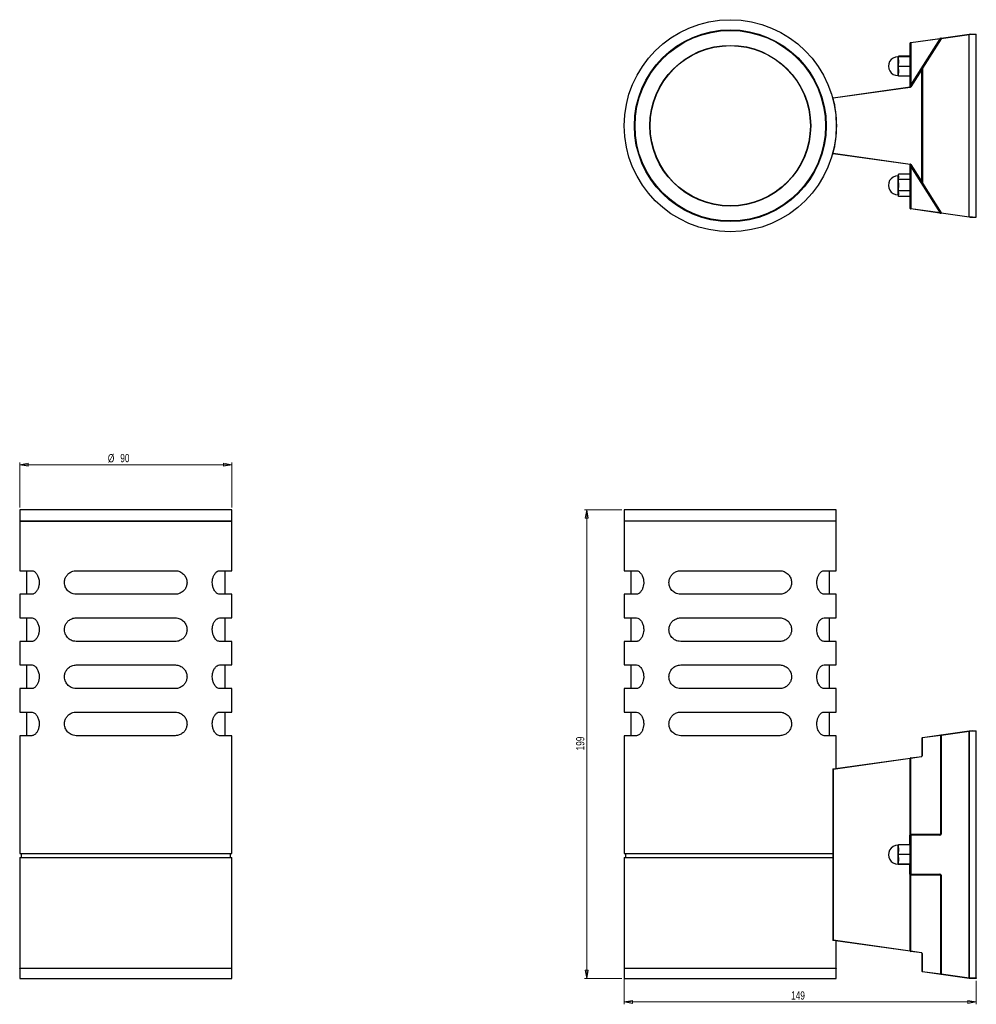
# Model space of a CAD drawing. Header units: millimetres. Extents: x 347 to 752, y 345 to 763.
import ezdxf

# ---------------------------------------------------------------- set-up
doc = ezdxf.new("R2010")
doc.units = ezdxf.units.MM
doc.styles.add('SLDTEXTSTYLE0', font='TXT', dxfattribs={"width": 0.75})
doc.dimstyles.new('SLDDIMSTYLE0', dxfattribs={"dimtxt": 3.5, "dimasz": 3.556, "dimexe": 0, "dimexo": 0.0625, "dimgap": 0.875, "dimtad": 1, "dimdec": 0, "dimrnd": 1e-09, "dimzin": 12, "dimdsep": 46, "dimtxsty": 'SLDTEXTSTYLE0', "dimblk1": 'CLOSED', "dimblk2": 'CLOSED', "dimsah": 1, "dimcen": 0.09, "dimadec": 0, "dimazin": 3, "dimtfac": 1, "dimtdec": 0, "dimtofl": 0, "dimtmove": 0, "dimatfit": 3, "dimldrblk": 'CLOSED', "dimfxl": 0, "dimfrac": 2, "dimtolj": 1, "dimtzin": 12, "dimarcsym": 0})

# ---------------------------------------------------------------- blocks, each defined once
blk = doc.blocks.new('_Closed')
at = {"color": 0, "linetype": 'ByBlock', "lineweight": -2}
for p, q in [((-1, 0.166667), (0, 0)), ((-1, 0.166667), (-1, -0.166667)), ((0, 0), (-1, -0.166667)), ((0, 0), (-1, 0))]:
    blk.add_line(p, q, dxfattribs=at)
blk = doc.blocks.new('_D')
at = {"color": 7, "linetype": 'Continuous', "lineweight": 0}
for p, q in [((603.05, 359.27), (603.05, 344.92)), ((752.45, 354.92), (752.45, 344.92)), ((603.05, 345.92), (752.45, 345.92))]:
    blk.add_line(p, q, dxfattribs=at)
at = {"color": 7, "linetype": 'Continuous', "lineweight": 18, "xscale": 3.556, "yscale": 3.556, "rotation": 180.0000000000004}
blk.add_blockref('_Closed', (603.05, 345.92, -0.25), dxfattribs=at)
at = {"color": 7, "linetype": 'Continuous', "lineweight": 18, "xscale": 3.556, "yscale": 3.556}
blk.add_blockref('_Closed', (752.45, 345.92, -0.25), dxfattribs=at)
at = {"color": 7, "linetype": 'Continuous', "lineweight": 18, "insert": (673.87, 350.43), "char_height": 3.5, "attachment_point": 1, "style": 'SLDTEXTSTYLE0'}
blk.add_mtext('149', dxfattribs=at)
blk = doc.blocks.new('_D_1')
at = {"color": 7, "linetype": 'Continuous', "lineweight": 0}
for p, q in [((602.05, 554.72), (586.12, 554.72)), ((587.12, 554.72), (587.12, 355.92)), ((602.05, 355.92), (586.12, 355.92))]:
    blk.add_line(p, q, dxfattribs=at)
at = {"color": 7, "linetype": 'Continuous', "lineweight": 18, "xscale": 3.556, "yscale": 3.556}
for p, rotation in [((587.12, 554.72, -0.25), 90.0000000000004), ((587.12, 355.92, -0.25), 270.0000000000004)]:
    blk.add_blockref('_Closed', p, dxfattribs=dict(at, rotation=rotation))
at = {"color": 7, "linetype": 'Continuous', "lineweight": 18, "insert": (582.61, 452.67), "char_height": 3.5, "attachment_point": 1, "rotation": 90, "style": 'SLDTEXTSTYLE0'}
blk.add_mtext('199', dxfattribs=at)
blk = doc.blocks.new('_D_2')
at = {"color": 7, "linetype": 'Continuous', "lineweight": 0}
for p, q in [((346.51, 555.72), (346.51, 574.91)), ((346.51, 573.91), (436.51, 573.91)), ((436.51, 555.72), (436.51, 574.91))]:
    blk.add_line(p, q, dxfattribs=at)
at = {"color": 7, "linetype": 'Continuous', "lineweight": 18, "xscale": 3.556, "yscale": 3.556, "rotation": 180.0000000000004}
blk.add_blockref('_Closed', (346.51, 573.91, -54.34), dxfattribs=at)
at = {"color": 7, "linetype": 'Continuous', "lineweight": 18, "xscale": 3.556, "yscale": 3.556}
blk.add_blockref('_Closed', (436.51, 573.91, -54.34), dxfattribs=at)
at = {"color": 7, "linetype": 'Continuous', "lineweight": 18, "char_height": 3.5, "attachment_point": 1, "style": 'SLDTEXTSTYLE0'}
for s, insert in [('%%c', (383.93, 578.42)), ('90', (389.2, 578.48))]:
    blk.add_mtext(s, dxfattribs=dict(at, insert=insert))

msp = doc.modelspace()

# ---------------------------------------------------------------- linework, layer by layer
at = {"color": 7, "linetype": 'Continuous', "lineweight": 25}
for p, q in [((737.55, 754.89), (749.44, 756.56)), ((749.45, 756.37), (737.55, 754.69)), ((749.45, 679.16), (749.45, 756.37)), ((749.47, 756.56), (749.87, 756.56)), ((749.87, 756.56), (752.45, 756.56)), ((752.45, 678.96), (752.45, 756.56)), ((724.45, 752.88), (724.65, 752.88)), ((724.45, 734.44), (724.45, 752.88)), ((724.63, 753.08), (737.03, 754.82)), ((724.63, 753.08), (724.65, 752.88)), ((724.65, 734.96), (737.06, 754.62)), ((737.06, 754.62), (724.65, 752.88)), ((724.65, 752.88), (724.65, 734.96)), ((729.49, 742.24), (737.41, 754.8)), ((737.55, 754.69), (729.63, 742.13)), ((737.55, 754.89), (737.03, 754.82)), ((737.03, 754.82), (737.06, 754.62)), ((737.06, 754.62), (737.41, 754.8)), ((719.45, 747.25), (719.45, 747.1)), ((724.45, 747.24), (719.45, 747.24)), ((719.45, 747.04), (719.45, 747.1)), ((719.45, 745.77), (719.45, 747.04)), ((724.45, 747.04), (719.45, 747.04)), ((719.45, 745.77), (719.45, 744.13)), ((719.45, 742.86), (719.45, 744.13)), ((719.45, 741.65), (719.45, 742.86)), ((724.45, 742.86), (719.45, 742.86)), ((719.45, 741.65), (719.45, 740.08)), ((719.45, 738.86), (719.45, 740.08)), ((724.5, 734.34), (729.14, 741.7)), ((729.28, 741.59), (724.65, 734.24)), ((729.14, 741.7), (729.49, 742.24)), ((729.45, 742.13), (729.28, 741.59)), ((729.28, 693.94), (729.28, 741.59)), ((729.45, 693.39), (729.45, 742.13)), ((729.63, 742.13), (729.45, 742.13)), ((729.63, 742.13), (729.63, 693.39)), ((724.45, 738.86), (719.45, 738.86)), ((719.45, 738.86), (719.45, 738.85)), ((691.68, 729.66), (724.36, 734.25)), ((724.36, 734.05), (691.68, 729.46)), ((724.45, 734.44), (724.49, 734.45)), ((724.65, 734.96), (724.49, 734.45)), ((724.65, 734.96), (724.82, 734.85)), ((691.68, 706.07), (724.36, 701.48)), ((724.36, 701.28), (691.68, 705.87)), ((724.49, 701.08), (724.45, 701.09)), ((724.45, 682.65), (724.45, 701.09)), ((724.49, 701.08), (724.65, 700.57)), ((729.14, 693.83), (724.5, 701.19)), ((724.65, 701.29), (729.28, 693.94)), ((724.82, 700.68), (724.65, 700.57)), ((737.06, 680.91), (724.65, 700.57)), ((724.65, 700.57), (724.65, 682.65)), ((719.45, 696.51), (719.45, 697.2)), ((724.45, 697.2), (719.45, 697.2)), ((719.45, 696.51), (719.45, 695.61)), ((719.45, 694.92), (719.45, 695.61)), ((719.45, 693.48), (719.45, 694.92)), ((724.45, 694.92), (719.45, 694.92)), ((729.49, 693.29), (729.14, 693.83)), ((729.45, 693.39), (729.28, 693.94)), ((719.45, 693.48), (719.45, 691.62)), ((719.45, 690.19), (719.45, 691.62)), ((719.45, 689.45), (719.45, 690.19)), ((724.45, 690.19), (719.45, 690.19)), ((719.45, 689.45), (719.45, 688.49)), ((729.63, 693.39), (729.45, 693.39)), ((737.41, 680.73), (729.49, 693.29)), ((729.63, 693.39), (737.55, 680.84)), ((719.45, 687.75), (719.45, 688.49)), ((724.45, 687.75), (719.45, 687.75)), ((724.65, 682.65), (724.45, 682.65)), ((724.65, 682.65), (724.63, 682.45)), ((737.03, 680.71), (724.63, 682.45)), ((724.65, 682.65), (737.06, 680.91)), ((737.06, 680.91), (737.03, 680.71)), ((737.03, 680.71), (737.55, 680.64)), ((737.41, 680.73), (737.06, 680.91)), ((737.55, 680.84), (749.44, 679.16)), ((749.44, 678.97), (737.55, 680.64)), ((749.44, 679.16), (749.45, 679.16)), ((750.89, 678.96), (749.47, 678.96)), ((750.89, 678.96), (752.45, 678.96)), ((346.51, 554.72), (346.51, 549.92)), ((351.21, 554.72), (346.51, 554.72)), ((436.51, 554.72), (351.21, 554.72)), ((436.51, 549.92), (436.51, 554.72)), ((603.05, 554.72), (603.05, 549.92)), ((693.05, 554.72), (603.05, 554.72)), ((693.05, 549.92), (693.05, 554.72)), ((346.51, 549.92), (346.51, 528.92)), ((351.21, 549.92), (346.51, 549.92)), ((346.51, 549.92), (391.51, 549.92)), ((436.51, 549.92), (351.21, 549.92)), ((391.51, 549.92), (436.51, 549.92)), ((436.51, 528.92), (436.51, 549.92)), ((603.05, 549.92), (603.05, 528.92)), ((693.05, 549.92), (603.05, 549.92)), ((693.05, 528.92), (693.05, 549.92)), ((346.51, 528.92), (351.71, 528.92)), ((349.37, 528.92), (349.37, 518.92)), ((370.51, 528.92), (412.51, 528.92)), ((431.31, 528.92), (436.51, 528.92)), ((433.65, 518.92), (433.65, 528.92)), ((603.05, 528.92), (608.25, 528.92)), ((605.91, 528.92), (605.91, 518.92)), ((627.05, 528.92), (669.05, 528.92)), ((687.85, 528.92), (693.05, 528.92)), ((690.19, 518.92), (690.19, 528.92)), ((346.51, 518.92), (346.51, 508.92)), ((351.71, 518.92), (346.51, 518.92)), ((412.51, 518.92), (370.51, 518.92)), ((436.51, 518.92), (431.31, 518.92)), ((436.51, 508.92), (436.51, 518.92)), ((603.05, 518.92), (603.05, 508.92)), ((608.25, 518.92), (603.05, 518.92)), ((669.05, 518.92), (627.05, 518.92)), ((693.05, 518.92), (687.85, 518.92)), ((693.05, 508.92), (693.05, 518.92)), ((346.51, 508.92), (351.71, 508.92)), ((349.37, 508.92), (349.37, 498.92)), ((370.51, 508.92), (412.51, 508.92)), ((431.31, 508.92), (436.51, 508.92)), ((433.65, 498.92), (433.65, 508.92)), ((603.05, 508.92), (608.25, 508.92)), ((605.91, 508.92), (605.91, 498.92)), ((627.05, 508.92), (669.05, 508.92)), ((687.85, 508.92), (693.05, 508.92)), ((690.19, 498.92), (690.19, 508.92)), ((346.51, 498.92), (346.51, 488.92)), ((351.71, 498.92), (346.51, 498.92)), ((412.51, 498.92), (370.51, 498.92)), ((436.51, 498.92), (431.31, 498.92)), ((436.51, 488.92), (436.51, 498.92)), ((603.05, 498.92), (603.05, 488.92)), ((608.25, 498.92), (603.05, 498.92)), ((669.05, 498.92), (627.05, 498.92)), ((693.05, 498.92), (687.85, 498.92)), ((693.05, 488.92), (693.05, 498.92)), ((346.51, 488.92), (351.71, 488.92)), ((349.37, 488.92), (349.37, 478.92)), ((370.51, 488.92), (412.51, 488.92)), ((431.31, 488.92), (436.51, 488.92)), ((433.65, 478.92), (433.65, 488.92)), ((603.05, 488.92), (608.25, 488.92)), ((605.91, 488.92), (605.91, 478.92)), ((627.05, 488.92), (669.05, 488.92)), ((687.85, 488.92), (693.05, 488.92)), ((690.19, 478.92), (690.19, 488.92)), ((346.51, 478.92), (346.51, 468.92)), ((351.71, 478.92), (346.51, 478.92)), ((412.51, 478.92), (370.51, 478.92)), ((436.51, 478.92), (431.31, 478.92)), ((436.51, 468.92), (436.51, 478.92)), ((603.05, 478.92), (603.05, 468.92)), ((608.25, 478.92), (603.05, 478.92)), ((669.05, 478.92), (627.05, 478.92)), ((693.05, 478.92), (687.85, 478.92)), ((693.05, 468.92), (693.05, 478.92)), ((346.51, 468.92), (351.71, 468.92)), ((349.37, 468.92), (349.37, 458.92)), ((370.51, 468.92), (412.51, 468.92)), ((431.31, 468.92), (436.51, 468.92)), ((433.65, 458.92), (433.65, 468.92)), ((603.05, 468.92), (608.25, 468.92)), ((605.91, 468.92), (605.91, 458.92)), ((627.05, 468.92), (669.05, 468.92)), ((687.85, 468.92), (693.05, 468.92)), ((690.19, 458.92), (690.19, 468.92)), ((737.55, 459.25), (749.44, 460.92)), ((749.44, 460.72), (737.55, 459.05)), ((749.47, 460.72), (749.44, 460.92)), ((749.44, 460.92), (749.45, 460.92)), ((749.44, 356.12), (749.44, 460.72)), ((749.47, 460.72), (749.44, 460.72)), ((749.45, 460.92), (750.89, 460.92)), ((750.89, 460.92), (749.47, 460.72)), ((749.47, 460.72), (749.47, 356.12)), ((750.89, 460.92), (752.45, 460.92)), ((752.45, 356.12), (752.45, 460.92)), ((346.51, 458.92), (346.51, 408.92)), ((351.71, 458.92), (346.51, 458.92)), ((412.51, 458.92), (370.51, 458.92)), ((436.51, 458.92), (431.31, 458.92)), ((436.51, 408.92), (436.51, 458.92)), ((603.05, 458.92), (603.05, 408.92)), ((608.25, 458.92), (603.05, 458.92)), ((669.05, 458.92), (627.05, 458.92)), ((693.05, 458.92), (687.85, 458.92)), ((693.05, 445.01), (693.05, 458.92)), ((729.45, 457.94), (729.49, 457.94)), ((729.45, 450.3), (729.45, 457.94)), ((737.41, 459.05), (729.49, 457.94)), ((729.49, 457.94), (729.49, 450.3)), ((729.63, 458.14), (737.55, 459.25)), ((737.41, 417.12), (737.41, 459.05)), ((737.55, 459.05), (737.41, 459.05)), ((737.55, 459.05), (737.55, 417.12)), ((691.68, 444.82), (724.36, 449.41)), ((724.36, 449.21), (691.68, 444.62)), ((724.65, 449.45), (724.36, 449.41)), ((724.5, 449.25), (724.36, 449.21)), ((724.36, 416.96), (724.36, 449.21)), ((729.14, 449.9), (724.5, 449.25)), ((724.5, 449.25), (724.5, 416.96)), ((724.65, 449.45), (729.28, 450.1)), ((729.45, 450.3), (729.49, 450.3)), ((691.51, 444.62), (691.51, 372.23)), ((691.68, 444.62), (691.68, 372.23)), ((724.28, 416.72), (724.45, 416.72)), ((724.5, 416.96), (724.36, 416.96)), ((724.45, 400.12), (724.45, 416.72)), ((724.45, 416.72), (724.63, 416.72)), ((724.63, 416.72), (724.63, 400.12)), ((737.03, 416.72), (724.63, 416.72)), ((724.65, 416.92), (737.06, 416.92)), ((724.82, 417.12), (737.41, 417.12)), ((737.41, 417.12), (737.55, 417.12)), ((719.45, 412.62), (719.45, 412.56)), ((719.45, 411.33), (719.45, 412.56)), ((724.45, 412.56), (719.45, 412.56)), ((719.45, 411.33), (719.45, 409.74)), ((719.45, 408.51), (719.45, 409.74)), ((346.51, 408.92), (391.51, 408.92)), ((346.51, 407.22), (346.51, 360.27)), ((346.51, 407.22), (391.51, 407.22)), ((347.11, 408.92), (347.11, 407.22)), ((391.51, 408.92), (436.51, 408.92)), ((391.51, 407.22), (436.51, 407.22)), ((435.91, 407.22), (435.91, 408.92)), ((436.51, 360.27), (436.51, 407.22)), ((603.05, 408.92), (691.51, 408.92)), ((603.05, 407.22), (603.05, 360.27)), ((603.05, 407.22), (691.51, 407.22)), ((603.65, 408.92), (603.65, 407.22)), ((719.45, 407.26), (719.45, 408.51)), ((724.45, 408.51), (719.45, 408.51)), ((719.45, 407.26), (719.45, 405.63)), ((719.45, 404.37), (719.45, 405.63)), ((724.45, 404.37), (719.45, 404.37)), ((719.45, 404.35), (719.45, 404.37)), ((719.45, 404.35), (719.45, 404.23)), ((724.45, 404.29), (719.45, 404.29)), ((724.28, 400.12), (724.45, 400.12)), ((724.36, 399.88), (724.5, 399.88)), ((724.36, 367.63), (724.36, 399.88)), ((724.45, 400.12), (724.63, 400.12)), ((724.5, 399.88), (724.5, 367.59)), ((724.63, 400.12), (737.03, 400.12)), ((737.06, 399.92), (724.65, 399.92)), ((737.41, 399.72), (724.82, 399.72)), ((737.41, 357.79), (737.41, 399.72)), ((737.41, 399.72), (737.55, 399.72)), ((737.55, 399.72), (737.55, 357.79)), ((691.68, 372.23), (724.36, 367.63)), ((724.36, 367.44), (691.68, 372.03)), ((693.05, 360.27), (693.05, 371.84)), ((724.36, 367.63), (724.5, 367.59)), ((724.36, 367.44), (724.65, 367.4)), ((724.5, 367.59), (729.14, 366.94)), ((729.28, 366.74), (724.65, 367.4)), ((729.45, 366.55), (729.49, 366.55)), ((729.45, 358.91), (729.45, 366.55)), ((729.49, 366.55), (729.49, 358.91)), ((346.51, 360.27), (391.51, 360.27)), ((346.51, 360.17), (346.51, 355.92)), ((391.51, 360.17), (346.51, 360.17)), ((391.51, 360.27), (436.51, 360.27)), ((391.51, 360.17), (391.51, 360.27)), ((436.51, 360.17), (391.51, 360.17)), ((436.51, 355.92), (436.51, 360.17)), ((603.05, 360.27), (693.05, 360.27)), ((603.05, 360.17), (603.05, 355.92)), ((693.05, 360.17), (603.05, 360.17)), ((693.05, 355.92), (693.05, 360.17)), ((346.51, 355.92), (391.51, 355.92)), ((391.51, 355.92), (436.51, 355.92)), ((603.05, 355.92), (693.05, 355.92)), ((729.49, 358.91), (729.45, 358.91)), ((729.49, 358.91), (737.41, 357.79)), ((737.55, 357.6), (729.63, 358.71)), ((737.41, 357.79), (737.55, 357.79)), ((737.55, 357.79), (749.44, 356.12)), ((749.44, 355.92), (737.55, 357.6)), ((749.47, 356.12), (749.44, 355.92)), ((749.47, 356.12), (749.44, 356.12)), ((749.47, 356.12), (752.45, 356.12)), ((749.47, 356.12), (749.47, 355.92)), ((752.45, 355.92), (749.47, 355.92)), ((752.45, 356.12), (752.45, 355.92))]:
    msp.add_line(p, q, dxfattribs=at)
at = {"color": 8, "linetype": 'Continuous', "lineweight": 25}
for p, q in [((719.25, 739.05), (719.25, 747.05)), ((719.25, 688.48), (719.25, 696.48)), ((691.51, 444.62), (691.68, 444.62)), ((724.28, 412.56), (724.28, 416.72)), ((719.25, 404.42), (719.25, 412.42)), ((724.28, 400.12), (724.28, 404.29)), ((691.51, 372.23), (691.68, 372.23))]:
    msp.add_line(p, q, dxfattribs=at)
at = {"color": 7, "linetype": 'Continuous', "lineweight": 25}
for radius in [45, 40.7, 40.42, 34.12, 34]:
    msp.add_circle((648.05, 717.76), radius, dxfattribs=at)
for centre, radius, start, end in [((749.47, 756.36), 0.2, 90, 98), ((724.65, 752.88), 0.2, 98, 180), ((737.57, 754.69), 0.2, 98, 147.7622), ((737.82, 755.2), 0.577, 224.1292, 241.7756), ((737.91, 754.79), 0.377, 164.7776, 195.2224), ((719.15, 743.05), 4, 90, 271.3838), ((719.15, 743.05), 4, 88.6162, 90), ((719.25, 747.25), 0.2, 268.6162, 0), ((729.56, 742.1), 0.577, 224.1292, 241.7756), ((729.65, 742.13), 0.2, 147.7622, 180), ((729.9, 742.64), 0.577, 224.1292, 241.7756), ((719.25, 738.85), 0.2, 0, 91.3838), ((724.25, 734.44), 0.2, 278, 0), ((724.73, 734.15), 0.377, 164.7776, 195.2224), ((724.32, 734.42), 0.178, 284.3158, 8.3145), ((724.33, 734.45), 0.2, 278, 327.7622), ((724.31, 734.45), 0.4, 278, 327.7622), ((724.41, 734.39), 0.104, 334.1065, 35.883), ((724.92, 734.74), 0.577, 224.1292, 241.7756), ((691.71, 729.46), 0.2, 98, 194.9961), ((691.93, 728.35), 1.14, 103.0077, 111.7493), ((692.04, 729.56), 0.377, 164.7776, 195.2224), ((648.02, 717.76), 45.2, 345.0039, 14.9961), ((691.93, 707.18), 1.14, 248.2507, 256.9923), ((691.71, 706.07), 0.2, 165.0039, 262), ((692.04, 705.97), 0.377, 164.7776, 195.2224), ((724.25, 701.09), 0.2, 0, 82), ((724.73, 701.38), 0.377, 164.7776, 195.2224), ((724.31, 701.08), 0.4, 32.2378, 82), ((724.33, 701.08), 0.2, 32.2378, 82), ((724.32, 701.1), 0.178, 351.6855, 75.6842), ((724.41, 701.14), 0.104, 324.117, 25.8935), ((724.92, 700.78), 0.577, 118.2244, 135.8708), ((719.15, 692.48), 4, 90, 271.3838), ((719.15, 692.48), 4, 88.6162, 90), ((719.25, 696.68), 0.2, 268.6162, 0), ((729.56, 693.43), 0.577, 118.2244, 135.8708), ((729.65, 693.39), 0.2, 180, 212.2378), ((729.9, 692.89), 0.577, 118.2244, 135.8708), ((719.25, 688.28), 0.2, 0, 91.3838), ((724.65, 682.65), 0.2, 180, 262), ((737.82, 680.33), 0.577, 118.2244, 135.8708), ((737.57, 680.84), 0.2, 212.2378, 262), ((737.91, 680.74), 0.377, 164.7776, 195.2224), ((749.8, 679.07), 0.377, 164.7776, 195.2224), ((749.82, 679.12), 0.383, 172.6504, 203.1959), ((749.47, 679.16), 0.2, 262, 270), ((749.8, 460.82), 0.377, 164.7776, 195.2224), ((729.65, 457.94), 0.2, 98, 180), ((729.67, 457.96), 0.182, 102.5463, 186.4294), ((737.59, 459.07), 0.182, 102.5463, 186.4294), ((737.91, 459.15), 0.377, 164.7776, 195.2224), ((724.73, 449.31), 0.377, 164.7776, 195.2224), ((724.68, 449.27), 0.182, 102.5463, 186.4294), ((729.09, 450.3), 0.4, 278, 0), ((729.32, 449.92), 0.182, 102.5463, 186.4294), ((729.25, 450.3), 0.2, 278, 0), ((691.71, 444.62), 0.2, 98, 180), ((692.04, 444.72), 0.377, 164.7776, 195.2224), ((724.68, 416.72), 0.4, 143.0559, 180), ((724.08, 416.52), 0.521, 37.8107, 57.5477), ((724.65, 416.72), 0.2, 90, 180), ((724.39, 416.91), 0.124, 326.5661, 24.5633), ((724.82, 416.72), 0.4, 90, 143.0559), ((725.01, 416.77), 0.383, 156.8041, 187.3496), ((724.64, 417.11), 0.187, 275.1737, 4.3744), ((737.41, 416.77), 0.383, 156.8041, 187.3496), ((719.15, 408.42), 4, 90, 271.3838), ((719.15, 408.42), 4, 88.6162, 90), ((719.25, 412.62), 0.2, 268.6162, 0), ((719.25, 404.23), 0.2, 0, 91.3838), ((724.68, 400.12), 0.4, 180, 216.9441), ((724.08, 400.32), 0.521, 302.4523, 322.1893), ((724.65, 400.12), 0.2, 180, 270), ((724.39, 399.93), 0.124, 335.4367, 33.4339), ((724.82, 400.12), 0.4, 216.9441, 270), ((725.01, 400.07), 0.383, 172.6504, 203.1959), ((724.64, 399.74), 0.187, 355.6256, 84.8263), ((737.41, 400.07), 0.383, 172.6504, 203.1959), ((691.71, 372.23), 0.2, 180, 262), ((692.04, 372.13), 0.377, 164.7776, 195.2224), ((724.73, 367.53), 0.377, 164.7776, 195.2224), ((724.68, 367.57), 0.182, 173.5706, 257.4537), ((729.09, 366.55), 0.4, 0, 82), ((729.32, 366.92), 0.182, 173.5706, 257.4537), ((729.25, 366.55), 0.2, 0, 82), ((346.51, 360.22), 0.05, 270, 90), ((436.51, 360.22), 0.05, 90, 270), ((603.05, 360.22), 0.05, 270, 90), ((693.05, 360.22), 0.05, 90, 270), ((729.65, 358.91), 0.2, 180, 262), ((729.67, 358.89), 0.182, 173.5706, 257.4537), ((737.59, 357.77), 0.182, 173.5706, 257.4537), ((737.91, 357.7), 0.377, 164.7776, 195.2224), ((749.8, 356.02), 0.377, 164.7776, 195.2224), ((749.47, 356.12), 0.2, 262, 270)]:
    msp.add_arc(centre, radius, start, end, dxfattribs=at)
for centre, major_axis, ratio, start_param, end_param in [((750.89, 756.56), (1.44, 0.2), 0.137845, 2.346509, 3.122222), ((750.89, 679.16), (1.44, 0), 0.139173, 3.141593, 4.712389), ((737.03, 417.12), (0.519, 0), 0.770873, 4.712389, 6.283185), ((737.06, 417.12), (0.35, 0), 0.571879, 4.712389, 6.283185), ((737.03, 399.72), (0.519, 0), 0.770873, 0, 1.570796), ((737.06, 399.72), (0.35, 0), 0.571879, 0, 1.570796)]:
    msp.add_ellipse(centre, major_axis=major_axis, ratio=ratio, start_param=start_param, end_param=end_param, dxfattribs=at)
for points, knots in [([(351.71, 528.92), (351.74, 528.92), (352.09, 528.92), (352.63, 528.7), (353.3, 528.12), (353.89, 527.38), (354.46, 526.22), (354.81, 524.63), (354.78, 523.06), (354.46, 521.69), (353.91, 520.49), (353.13, 519.5), (352.35, 518.99), (351.87, 518.94), (351.71, 518.92)], [0, 0, 0, 0, 0.01034, 0.131197, 0.195527, 0.259818, 0.361845, 0.464495, 0.551847, 0.632955, 0.720292, 0.821706, 0.939588, 1, 1, 1, 1]), ([(370.51, 518.92), (370.07, 518.96), (369, 519.04), (367.73, 519.68), (366.77, 520.56), (366.09, 521.48), (365.62, 522.63), (365.45, 524.02), (365.66, 525.4), (366.28, 526.72), (367.29, 527.85), (368.71, 528.7), (369.88, 528.92), (370.51, 528.92), (370.51, 528.92)], [0, 0, 0, 0, 0.088223, 0.214707, 0.27838, 0.341971, 0.431189, 0.500207, 0.586631, 0.672776, 0.765695, 0.874955, 0.99888, 1, 1, 1, 1]), ([(412.51, 528.92), (412.56, 528.92), (413.22, 528.92), (414.19, 528.7), (415.29, 528.12), (416.2, 527.38), (417.06, 526.22), (417.55, 524.63), (417.51, 523.06), (417.06, 521.69), (416.25, 520.49), (415.02, 519.5), (413.7, 518.99), (412.81, 518.94), (412.51, 518.92)], [0, 0, 0, 0, 0.01034, 0.131197, 0.195527, 0.259818, 0.361845, 0.464495, 0.551847, 0.632955, 0.720292, 0.821706, 0.939588, 1, 1, 1, 1]), ([(431.31, 518.92), (431.07, 518.96), (430.49, 519.04), (429.72, 519.68), (429.1, 520.56), (428.64, 521.48), (428.32, 522.63), (428.2, 524.02), (428.35, 525.4), (428.78, 526.72), (429.45, 527.85), (430.32, 528.7), (430.98, 528.92), (431.31, 528.92), (431.31, 528.92)], [0, 0, 0, 0, 0.088223, 0.214707, 0.27838, 0.341971, 0.431189, 0.500207, 0.586631, 0.672776, 0.765695, 0.874955, 0.99888, 1, 1, 1, 1]), ([(608.25, 528.92), (608.27, 528.92), (608.62, 528.92), (609.17, 528.7), (609.84, 528.12), (610.42, 527.38), (611, 526.22), (611.35, 524.63), (611.31, 523.06), (611, 521.69), (610.45, 520.49), (609.67, 519.5), (608.89, 518.99), (608.41, 518.94), (608.25, 518.92)], [0, 0, 0, 0, 0.01034, 0.131197, 0.195527, 0.259818, 0.361845, 0.464495, 0.551847, 0.632955, 0.720292, 0.821706, 0.939588, 1, 1, 1, 1]), ([(627.05, 518.92), (626.61, 518.96), (625.54, 519.04), (624.26, 519.68), (623.3, 520.56), (622.62, 521.48), (622.15, 522.63), (621.99, 524.02), (622.19, 525.4), (622.82, 526.72), (623.83, 527.85), (625.25, 528.7), (626.41, 528.92), (627.04, 528.92), (627.05, 528.92)], [0, 0, 0, 0, 0.088223, 0.214707, 0.27838, 0.341971, 0.431189, 0.500207, 0.586631, 0.672776, 0.765695, 0.874955, 0.99888, 1, 1, 1, 1]), ([(669.05, 528.92), (669.1, 528.92), (669.75, 528.92), (670.72, 528.7), (671.83, 528.12), (672.74, 527.38), (673.59, 526.22), (674.09, 524.63), (674.04, 523.06), (673.59, 521.69), (672.78, 520.49), (671.56, 519.5), (670.24, 518.99), (669.35, 518.94), (669.05, 518.92)], [0, 0, 0, 0, 0.01034, 0.131197, 0.195527, 0.259818, 0.361845, 0.464495, 0.551847, 0.632955, 0.720292, 0.821706, 0.939588, 1, 1, 1, 1]), ([(687.85, 518.92), (687.61, 518.96), (687.03, 519.04), (686.26, 519.68), (685.63, 520.56), (685.18, 521.48), (684.85, 522.63), (684.73, 524.02), (684.88, 525.4), (685.31, 526.72), (685.98, 527.85), (686.86, 528.7), (687.51, 528.92), (687.84, 528.92), (687.85, 528.92)], [0, 0, 0, 0, 0.088223, 0.214707, 0.27838, 0.341971, 0.431189, 0.500207, 0.586631, 0.672776, 0.765695, 0.874955, 0.99888, 1, 1, 1, 1]), ([(351.71, 508.92), (351.74, 508.92), (352.09, 508.92), (352.63, 508.7), (353.3, 508.12), (353.89, 507.38), (354.46, 506.22), (354.81, 504.63), (354.78, 503.06), (354.46, 501.69), (353.91, 500.49), (353.13, 499.5), (352.35, 498.99), (351.87, 498.94), (351.71, 498.92)], [0, 0, 0, 0, 0.01034, 0.131197, 0.195527, 0.259818, 0.361845, 0.464495, 0.551847, 0.632955, 0.720292, 0.821706, 0.939588, 1, 1, 1, 1]), ([(370.51, 498.92), (370.07, 498.96), (369, 499.04), (367.73, 499.68), (366.77, 500.56), (366.09, 501.48), (365.62, 502.63), (365.45, 504.02), (365.66, 505.4), (366.28, 506.72), (367.29, 507.85), (368.71, 508.7), (369.88, 508.92), (370.51, 508.92), (370.51, 508.92)], [0, 0, 0, 0, 0.088223, 0.214707, 0.27838, 0.341971, 0.431189, 0.500207, 0.586631, 0.672776, 0.765695, 0.874955, 0.99888, 1, 1, 1, 1]), ([(412.51, 508.92), (412.56, 508.92), (413.22, 508.92), (414.19, 508.7), (415.29, 508.12), (416.2, 507.38), (417.06, 506.22), (417.55, 504.63), (417.51, 503.06), (417.06, 501.69), (416.25, 500.49), (415.02, 499.5), (413.7, 498.99), (412.81, 498.94), (412.51, 498.92)], [0, 0, 0, 0, 0.01034, 0.131197, 0.195527, 0.259818, 0.361845, 0.464495, 0.551847, 0.632955, 0.720292, 0.821706, 0.939588, 1, 1, 1, 1]), ([(431.31, 498.92), (431.07, 498.96), (430.49, 499.04), (429.72, 499.68), (429.1, 500.56), (428.64, 501.48), (428.32, 502.63), (428.2, 504.02), (428.35, 505.4), (428.78, 506.72), (429.45, 507.85), (430.32, 508.7), (430.98, 508.92), (431.31, 508.92), (431.31, 508.92)], [0, 0, 0, 0, 0.088223, 0.214707, 0.27838, 0.341971, 0.431189, 0.500207, 0.586631, 0.672776, 0.765695, 0.874955, 0.99888, 1, 1, 1, 1]), ([(608.25, 508.92), (608.27, 508.92), (608.62, 508.92), (609.17, 508.7), (609.84, 508.12), (610.42, 507.38), (611, 506.22), (611.35, 504.63), (611.31, 503.06), (611, 501.69), (610.45, 500.49), (609.67, 499.5), (608.89, 498.99), (608.41, 498.94), (608.25, 498.92)], [0, 0, 0, 0, 0.01034, 0.131197, 0.195527, 0.259818, 0.361845, 0.464495, 0.551847, 0.632955, 0.720292, 0.821706, 0.939588, 1, 1, 1, 1]), ([(627.05, 498.92), (626.61, 498.96), (625.54, 499.04), (624.26, 499.68), (623.3, 500.56), (622.62, 501.48), (622.15, 502.63), (621.99, 504.02), (622.19, 505.4), (622.82, 506.72), (623.83, 507.85), (625.25, 508.7), (626.41, 508.92), (627.04, 508.92), (627.05, 508.92)], [0, 0, 0, 0, 0.088223, 0.214707, 0.27838, 0.341971, 0.431189, 0.500207, 0.586631, 0.672776, 0.765695, 0.874955, 0.99888, 1, 1, 1, 1]), ([(669.05, 508.92), (669.1, 508.92), (669.75, 508.92), (670.72, 508.7), (671.83, 508.12), (672.74, 507.38), (673.59, 506.22), (674.09, 504.63), (674.04, 503.06), (673.59, 501.69), (672.78, 500.49), (671.56, 499.5), (670.24, 498.99), (669.35, 498.94), (669.05, 498.92)], [0, 0, 0, 0, 0.01034, 0.131197, 0.195527, 0.259818, 0.361845, 0.464495, 0.551847, 0.632955, 0.720292, 0.821706, 0.939588, 1, 1, 1, 1]), ([(687.85, 498.92), (687.61, 498.96), (687.03, 499.04), (686.26, 499.68), (685.63, 500.56), (685.18, 501.48), (684.85, 502.63), (684.73, 504.02), (684.88, 505.4), (685.31, 506.72), (685.98, 507.85), (686.86, 508.7), (687.51, 508.92), (687.84, 508.92), (687.85, 508.92)], [0, 0, 0, 0, 0.088223, 0.214707, 0.27838, 0.341971, 0.431189, 0.500207, 0.586631, 0.672776, 0.765695, 0.874955, 0.99888, 1, 1, 1, 1]), ([(351.71, 488.92), (351.74, 488.92), (352.09, 488.92), (352.63, 488.7), (353.3, 488.12), (353.89, 487.38), (354.46, 486.22), (354.81, 484.63), (354.78, 483.06), (354.46, 481.69), (353.91, 480.49), (353.13, 479.5), (352.35, 478.99), (351.87, 478.94), (351.71, 478.92)], [0, 0, 0, 0, 0.01034, 0.131197, 0.195527, 0.259818, 0.361845, 0.464495, 0.551847, 0.632955, 0.720292, 0.821706, 0.939588, 1, 1, 1, 1]), ([(370.51, 478.92), (370.07, 478.96), (369, 479.04), (367.73, 479.68), (366.77, 480.56), (366.09, 481.48), (365.62, 482.63), (365.45, 484.02), (365.66, 485.4), (366.28, 486.72), (367.29, 487.85), (368.71, 488.7), (369.88, 488.92), (370.51, 488.92), (370.51, 488.92)], [0, 0, 0, 0, 0.088223, 0.214707, 0.27838, 0.341971, 0.431189, 0.500207, 0.586631, 0.672776, 0.765695, 0.874955, 0.99888, 1, 1, 1, 1]), ([(412.51, 488.92), (412.56, 488.92), (413.22, 488.92), (414.19, 488.7), (415.29, 488.12), (416.2, 487.38), (417.06, 486.22), (417.55, 484.63), (417.51, 483.06), (417.06, 481.69), (416.25, 480.49), (415.02, 479.5), (413.7, 478.99), (412.81, 478.94), (412.51, 478.92)], [0, 0, 0, 0, 0.01034, 0.131197, 0.195527, 0.259818, 0.361845, 0.464495, 0.551847, 0.632955, 0.720292, 0.821706, 0.939588, 1, 1, 1, 1]), ([(431.31, 478.92), (431.07, 478.96), (430.49, 479.04), (429.72, 479.68), (429.1, 480.56), (428.64, 481.48), (428.32, 482.63), (428.2, 484.02), (428.35, 485.4), (428.78, 486.72), (429.45, 487.85), (430.32, 488.7), (430.98, 488.92), (431.31, 488.92), (431.31, 488.92)], [0, 0, 0, 0, 0.088223, 0.214707, 0.27838, 0.341971, 0.431189, 0.500207, 0.586631, 0.672776, 0.765695, 0.874955, 0.99888, 1, 1, 1, 1]), ([(608.25, 488.92), (608.27, 488.92), (608.62, 488.92), (609.17, 488.7), (609.84, 488.12), (610.42, 487.38), (611, 486.22), (611.35, 484.63), (611.31, 483.06), (611, 481.69), (610.45, 480.49), (609.67, 479.5), (608.89, 478.99), (608.41, 478.94), (608.25, 478.92)], [0, 0, 0, 0, 0.01034, 0.131197, 0.195527, 0.259818, 0.361845, 0.464495, 0.551847, 0.632955, 0.720292, 0.821706, 0.939588, 1, 1, 1, 1]), ([(627.05, 478.92), (626.61, 478.96), (625.54, 479.04), (624.26, 479.68), (623.3, 480.56), (622.62, 481.48), (622.15, 482.63), (621.99, 484.02), (622.19, 485.4), (622.82, 486.72), (623.83, 487.85), (625.25, 488.7), (626.41, 488.92), (627.04, 488.92), (627.05, 488.92)], [0, 0, 0, 0, 0.088223, 0.214707, 0.27838, 0.341971, 0.431189, 0.500207, 0.586631, 0.672776, 0.765695, 0.874955, 0.99888, 1, 1, 1, 1]), ([(669.05, 488.92), (669.1, 488.92), (669.75, 488.92), (670.72, 488.7), (671.83, 488.12), (672.74, 487.38), (673.59, 486.22), (674.09, 484.63), (674.04, 483.06), (673.59, 481.69), (672.78, 480.49), (671.56, 479.5), (670.24, 478.99), (669.35, 478.94), (669.05, 478.92)], [0, 0, 0, 0, 0.01034, 0.131197, 0.195527, 0.259818, 0.361845, 0.464495, 0.551847, 0.632955, 0.720292, 0.821706, 0.939588, 1, 1, 1, 1]), ([(687.85, 478.92), (687.61, 478.96), (687.03, 479.04), (686.26, 479.68), (685.63, 480.56), (685.18, 481.48), (684.85, 482.63), (684.73, 484.02), (684.88, 485.4), (685.31, 486.72), (685.98, 487.85), (686.86, 488.7), (687.51, 488.92), (687.84, 488.92), (687.85, 488.92)], [0, 0, 0, 0, 0.088223, 0.214707, 0.27838, 0.341971, 0.431189, 0.500207, 0.586631, 0.672776, 0.765695, 0.874955, 0.99888, 1, 1, 1, 1]), ([(351.71, 468.92), (351.74, 468.92), (352.09, 468.92), (352.63, 468.7), (353.3, 468.12), (353.89, 467.38), (354.46, 466.22), (354.81, 464.63), (354.78, 463.06), (354.46, 461.69), (353.91, 460.49), (353.13, 459.5), (352.35, 458.99), (351.87, 458.94), (351.71, 458.92)], [0, 0, 0, 0, 0.01034, 0.131197, 0.195527, 0.259818, 0.361845, 0.464495, 0.551847, 0.632955, 0.720292, 0.821706, 0.939588, 1, 1, 1, 1]), ([(370.51, 458.92), (370.07, 458.96), (369, 459.04), (367.73, 459.68), (366.77, 460.56), (366.09, 461.48), (365.62, 462.63), (365.45, 464.02), (365.66, 465.4), (366.28, 466.72), (367.29, 467.85), (368.71, 468.7), (369.88, 468.92), (370.51, 468.92), (370.51, 468.92)], [0, 0, 0, 0, 0.088223, 0.214707, 0.27838, 0.341971, 0.431189, 0.500207, 0.586631, 0.672776, 0.765695, 0.874955, 0.99888, 1, 1, 1, 1]), ([(412.51, 468.92), (412.56, 468.92), (413.22, 468.92), (414.19, 468.7), (415.29, 468.12), (416.2, 467.38), (417.06, 466.22), (417.55, 464.63), (417.51, 463.06), (417.06, 461.69), (416.25, 460.49), (415.02, 459.5), (413.7, 458.99), (412.81, 458.94), (412.51, 458.92)], [0, 0, 0, 0, 0.01034, 0.131197, 0.195527, 0.259818, 0.361845, 0.464495, 0.551847, 0.632955, 0.720292, 0.821706, 0.939588, 1, 1, 1, 1]), ([(431.31, 458.92), (431.07, 458.96), (430.49, 459.04), (429.72, 459.68), (429.1, 460.56), (428.64, 461.48), (428.32, 462.63), (428.2, 464.02), (428.35, 465.4), (428.78, 466.72), (429.45, 467.85), (430.32, 468.7), (430.98, 468.92), (431.31, 468.92), (431.31, 468.92)], [0, 0, 0, 0, 0.088223, 0.214707, 0.27838, 0.341971, 0.431189, 0.500207, 0.586631, 0.672776, 0.765695, 0.874955, 0.99888, 1, 1, 1, 1]), ([(608.25, 468.92), (608.27, 468.92), (608.62, 468.92), (609.17, 468.7), (609.84, 468.12), (610.42, 467.38), (611, 466.22), (611.35, 464.63), (611.31, 463.06), (611, 461.69), (610.45, 460.49), (609.67, 459.5), (608.89, 458.99), (608.41, 458.94), (608.25, 458.92)], [0, 0, 0, 0, 0.01034, 0.131197, 0.195527, 0.259818, 0.361845, 0.464495, 0.551847, 0.632955, 0.720292, 0.821706, 0.939588, 1, 1, 1, 1]), ([(627.05, 458.92), (626.61, 458.96), (625.54, 459.04), (624.26, 459.68), (623.3, 460.56), (622.62, 461.48), (622.15, 462.63), (621.99, 464.02), (622.19, 465.4), (622.82, 466.72), (623.83, 467.85), (625.25, 468.7), (626.41, 468.92), (627.04, 468.92), (627.05, 468.92)], [0, 0, 0, 0, 0.088223, 0.214707, 0.27838, 0.341971, 0.431189, 0.500207, 0.586631, 0.672776, 0.765695, 0.874955, 0.99888, 1, 1, 1, 1]), ([(669.05, 468.92), (669.1, 468.92), (669.75, 468.92), (670.72, 468.7), (671.83, 468.12), (672.74, 467.38), (673.59, 466.22), (674.09, 464.63), (674.04, 463.06), (673.59, 461.69), (672.78, 460.49), (671.56, 459.5), (670.24, 458.99), (669.35, 458.94), (669.05, 458.92)], [0, 0, 0, 0, 0.01034, 0.131197, 0.195527, 0.259818, 0.361845, 0.464495, 0.551847, 0.632955, 0.720292, 0.821706, 0.939588, 1, 1, 1, 1]), ([(687.85, 458.92), (687.61, 458.96), (687.03, 459.04), (686.26, 459.68), (685.63, 460.56), (685.18, 461.48), (684.85, 462.63), (684.73, 464.02), (684.88, 465.4), (685.31, 466.72), (685.98, 467.85), (686.86, 468.7), (687.51, 468.92), (687.84, 468.92), (687.85, 468.92)], [0, 0, 0, 0, 0.088223, 0.214707, 0.27838, 0.341971, 0.431189, 0.500207, 0.586631, 0.672776, 0.765695, 0.874955, 0.99888, 1, 1, 1, 1])]:
    msp.add_open_spline(points, degree=3, knots=knots, dxfattribs=at)

# ---------------------------------------------------------------- dimensions: what is measured, and where the dimension line sits
at = {"color": 7, "linetype": 'Continuous', "lineweight": 18}
dim = msp.add_linear_dim(base=(436.51, 573.91), p1=(346.51, 554.72), p2=(436.51, 554.72), text='%%c<>', dimstyle='SLDDIMSTYLE0', dxfattribs=at)
dim.commit()
dim.dimension.update_dxf_attribs({"geometry": '_D_2', "text_midpoint": (389.15, 573.91), "dimtype": 160})
dim = msp.add_linear_dim(base=(587.12, 355.92), p1=(603.05, 554.72), p2=(603.05, 355.92), angle=90, dimstyle='SLDDIMSTYLE0', dxfattribs=at)
dim.commit()
dim.dimension.update_dxf_attribs({"geometry": '_D_1', "text_midpoint": (587.12, 456.55), "dimtype": 160})
dim = msp.add_linear_dim(base=(752.45, 345.92), p1=(603.05, 360.27), p2=(752.45, 355.92), dimstyle='SLDDIMSTYLE0', dxfattribs=at)
dim.commit()
dim.dimension.update_dxf_attribs({"geometry": '_D', "text_midpoint": (677.75, 345.92), "dimtype": 160})

doc.saveas('drawing.dxf')
